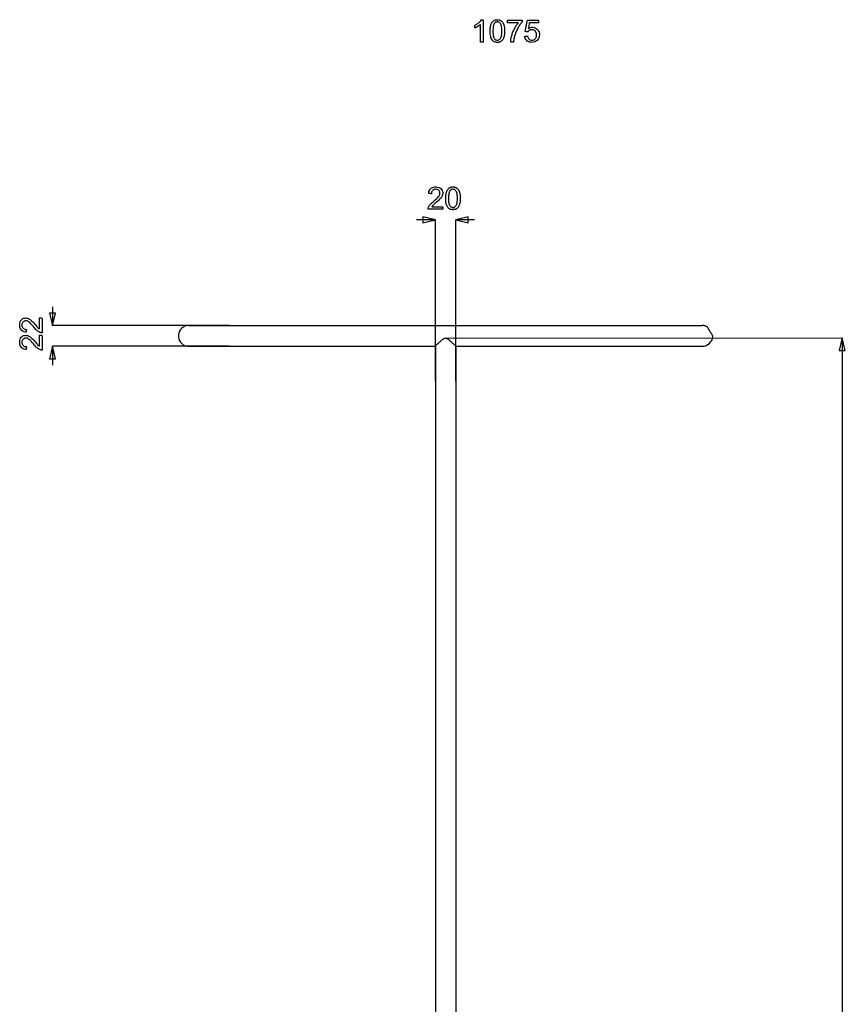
# Model space of a CAD drawing. Extents: x 776 to 5143, y -1722 to 3500.
# Tile 2 of 13: x 2371 to 3359, y -544 to 634. Entities that reach past the tile are written whole.
import ezdxf

# ---------------------------------------------------------------- set-up
doc = ezdxf.new("R2010")
doc.units = 0
doc.layers.get('0').update_dxf_attribs({"linetype": 'CONTINUOUS'})

msp = doc.modelspace()

# ---------------------------------------------------------------- linework, layer by layer
for p, q in [((2915.5, 627.1), (2915.8, 627.3)), ((2915.5, 626.9), (2915.5, 627.1)), ((2915.5, 626.4), (2915.5, 626.9)), ((2915.5, 625.9), (2915.5, 626.4)), ((2915.5, 625.3), (2915.5, 625.9)), ((2915.5, 624.7), (2915.5, 625.3)), ((2915.5, 624.3), (2915.5, 624.7)), ((2915.5, 624), (2915.5, 624.3)), ((2915.8, 627.3), (2916.5, 627.6)), ((2916.5, 624.4), (2916.1, 624.2)), ((2916.5, 627.6), (2917.1, 628)), ((2916.9, 624.6), (2916.5, 624.4)), ((2917.3, 624.8), (2916.9, 624.6)), ((2917.1, 628), (2917.7, 628.3)), ((2917.8, 625), (2917.3, 624.8)), ((2917.7, 628.3), (2918.3, 628.7)), ((2918.2, 625.2), (2917.8, 625)), ((2918.7, 625.5), (2918.2, 625.2)), ((2918.3, 628.7), (2918.9, 629.1)), ((2919.1, 625.8), (2918.7, 625.5)), ((2918.9, 629.1), (2919.5, 629.5)), ((2919.6, 626.1), (2919.1, 625.8)), ((2919.5, 629.5), (2920, 630)), ((2920, 626.3), (2919.6, 626.1)), ((2920, 630), (2920.5, 630.4)), ((2920.4, 626.6), (2920, 626.3)), ((2920.8, 626.9), (2920.4, 626.6)), ((2920.5, 630.4), (2921, 630.9)), ((2921.2, 627.2), (2920.8, 626.9)), ((2921, 630.9), (2921.4, 631.3)), ((2921.5, 627.4), (2921.2, 627.2)), ((2921.4, 631.3), (2921.8, 631.8)), ((2921.8, 627.7), (2921.5, 627.4)), ((2921.8, 631.8), (2922.2, 632.2)), ((2922.1, 627.9), (2921.8, 627.7)), ((2922.1, 626.7), (2922.1, 627.9)), ((2922.1, 624.1), (2922.1, 626.7)), ((2922.2, 632.2), (2922.5, 632.6)), ((2922.5, 632.6), (2922.8, 633.1)), ((2922.8, 633.1), (2923.1, 633.5)), ((2923.1, 633.5), (2923.2, 633.8)), ((2923.2, 633.8), (2923.4, 633.8)), ((2923.4, 633.8), (2923.6, 633.8)), ((2923.6, 633.8), (2924, 633.8)), ((2924, 633.8), (2924.4, 633.8)), ((2924.4, 633.8), (2924.7, 633.8)), ((2924.7, 633.8), (2925.1, 633.8)), ((2925.1, 633.8), (2925.3, 633.8)), ((2925.3, 633.8), (2925.3, 633.8)), ((2925.3, 633.8), (2925.3, 632.5)), ((2925.3, 632.5), (2925.3, 629.3)), ((2925.3, 629.3), (2925.3, 625.1)), ((2925.3, 625.1), (2925.3, 620.2)), ((2933.9, 623.5), (2934, 624.5)), ((2934, 624.5), (2934.1, 625.4)), ((2934.1, 625.4), (2934.3, 626.2)), ((2934.3, 626.2), (2934.5, 627)), ((2934.5, 627), (2934.7, 627.8)), ((2934.7, 627.8), (2934.9, 628.5)), ((2934.9, 628.5), (2935.2, 629.1)), ((2935.2, 629.1), (2935.5, 629.7)), ((2935.5, 629.7), (2935.9, 630.3)), ((2935.9, 630.3), (2936.2, 630.9)), ((2936.2, 630.9), (2936.6, 631.3)), ((2936.6, 631.3), (2937, 631.8)), ((2937, 631.8), (2937.5, 632.2)), ((2937.3, 624.5), (2937.2, 623.2)), ((2937.5, 625.7), (2937.3, 624.5)), ((2937.5, 632.2), (2938, 632.6)), ((2937.7, 626.7), (2937.5, 625.7)), ((2938, 627.7), (2937.7, 626.7)), ((2938, 632.6), (2938.5, 632.9)), ((2938.3, 628.5), (2938, 627.7)), ((2938.7, 629.2), (2938.3, 628.5)), ((2938.5, 632.9), (2939, 633.2)), ((2939.1, 629.6), (2938.7, 629.2)), ((2939, 633.2), (2939.6, 633.4)), ((2939.4, 630), (2939.1, 629.6)), ((2939.8, 630.3), (2939.4, 630)), ((2939.6, 633.4), (2940.2, 633.6)), ((2940.3, 630.6), (2939.8, 630.3)), ((2940.2, 633.6), (2940.9, 633.7)), ((2940.7, 630.8), (2940.3, 630.6)), ((2941.2, 631), (2940.7, 630.8)), ((2940.9, 633.7), (2941.5, 633.8)), ((2941.7, 631.1), (2941.2, 631)), ((2941.5, 633.8), (2942.2, 633.8)), ((2942.2, 631.1), (2941.7, 631.1)), ((2942.2, 633.8), (2942.8, 633.8)), ((2942.8, 631.1), (2942.2, 631.1)), ((2942.8, 633.8), (2943.3, 633.8)), ((2943.3, 631), (2942.8, 631.1)), ((2943.3, 633.8), (2943.8, 633.7)), ((2943.8, 630.9), (2943.3, 631)), ((2943.8, 633.7), (2944.3, 633.7)), ((2944.3, 630.7), (2943.8, 630.9)), ((2944.3, 633.7), (2944.7, 633.5)), ((2944.8, 630.4), (2944.3, 630.7)), ((2944.7, 633.5), (2945.2, 633.4)), ((2945.2, 630.1), (2944.8, 630.4)), ((2945.2, 633.4), (2945.6, 633.2)), ((2945.7, 629.6), (2945.2, 630.1)), ((2945.6, 633.2), (2946, 633)), ((2946.1, 629.2), (2945.7, 629.6)), ((2946, 633), (2946.4, 632.8)), ((2946.4, 628.6), (2946.1, 629.2)), ((2946.4, 632.8), (2946.8, 632.6)), ((2946.7, 627.9), (2946.4, 628.6)), ((2947, 627.1), (2946.7, 627.9)), ((2946.8, 632.6), (2947.2, 632.3)), ((2947.3, 626.2), (2947, 627.1)), ((2947.2, 632.3), (2947.5, 632)), ((2947.4, 625.1), (2947.3, 626.2)), ((2947.6, 623.9), (2947.4, 625.1)), ((2947.5, 632), (2947.8, 631.7)), ((2947.8, 631.7), (2948.2, 631.4)), ((2948.2, 631.4), (2948.4, 631)), ((2948.4, 631), (2948.7, 630.7)), ((2948.7, 630.7), (2949, 630.2)), ((2949, 630.2), (2949.2, 629.8)), ((2949.2, 629.8), (2949.5, 629.4)), ((2949.5, 629.4), (2949.7, 628.9)), ((2949.7, 628.9), (2949.9, 628.4)), ((2949.9, 628.4), (2950.1, 627.9)), ((2950.1, 627.9), (2950.3, 627.4)), ((2950.3, 627.4), (2950.4, 626.8)), ((2950.4, 626.8), (2950.6, 626.2)), ((2950.6, 626.2), (2950.7, 625.6)), ((2950.7, 625.6), (2950.8, 624.9)), ((2950.8, 624.9), (2950.9, 624.2)), ((2954.6, 633.2), (2954.6, 633.4)), ((2954.6, 633.4), (2955.2, 633.4)), ((2954.6, 632.9), (2954.6, 633.2)), ((2954.6, 632.4), (2954.6, 632.9)), ((2954.6, 631.8), (2954.6, 632.4)), ((2954.6, 631.2), (2954.6, 631.8)), ((2954.6, 630.7), (2954.6, 631.2)), ((2954.6, 630.4), (2954.6, 630.7)), ((2954.6, 630.2), (2954.6, 630.4)), ((2955.2, 630.2), (2954.6, 630.2)), ((2955.2, 633.4), (2957.1, 633.4)), ((2956.6, 630.2), (2955.2, 630.2)), ((2958.7, 630.2), (2956.6, 630.2)), ((2957.1, 633.4), (2959.7, 633.4)), ((2961, 630.2), (2958.7, 630.2)), ((2959.7, 633.4), (2962.8, 633.4)), ((2963.4, 630.2), (2961, 630.2)), ((2962.8, 633.4), (2966, 633.4)), ((2963.1, 623.5), (2963.6, 624.5)), ((2965.5, 630.2), (2963.4, 630.2)), ((2963.6, 624.5), (2964.2, 625.4)), ((2964.2, 625.4), (2964.8, 626.3)), ((2964.8, 626.3), (2965.3, 627.2)), ((2965.3, 627.2), (2965.9, 628)), ((2967, 630.2), (2965.5, 630.2)), ((2965.9, 628), (2966.5, 628.8)), ((2966, 633.4), (2968.8, 633.4)), ((2966.5, 628.8), (2967.1, 629.6)), ((2967.7, 630.2), (2967, 630.2)), ((2967.1, 629.6), (2967.7, 630.2)), ((2967.7, 625.1), (2967.1, 624)), ((2968.3, 626.1), (2967.7, 625.1)), ((2968.9, 627.1), (2968.3, 626.1)), ((2968.8, 633.4), (2970.9, 633.4)), ((2969.5, 628), (2968.9, 627.1)), ((2970.2, 628.8), (2969.5, 628)), ((2970.8, 629.6), (2970.2, 628.8)), ((2971.4, 630.3), (2970.8, 629.6)), ((2970.9, 633.4), (2971.8, 633.4)), ((2971.9, 630.9), (2971.4, 630.3)), ((2971.8, 633.4), (2971.9, 633.3)), ((2971.9, 633.3), (2971.9, 633.1)), ((2971.9, 633.1), (2971.9, 632.7)), ((2971.9, 632.7), (2971.9, 632.2)), ((2971.9, 632.2), (2971.9, 631.8)), ((2971.9, 631.8), (2971.9, 631.3)), ((2971.9, 631.3), (2971.9, 631)), ((2971.9, 631), (2971.9, 630.9)), ((2976.4, 623.4), (2977.2, 627.8)), ((2977.2, 627.8), (2977.9, 631.7)), ((2977.9, 631.7), (2978.3, 633.4)), ((2978.3, 633.4), (2979.9, 633.4)), ((2979.7, 624.3), (2979.5, 623.1)), ((2980.1, 626.4), (2979.7, 624.3)), ((2979.9, 633.4), (2983.7, 633.4)), ((2980.6, 628.7), (2980.1, 626.4)), ((2980.9, 630.1), (2980.6, 628.7)), ((2981.4, 630.2), (2980.9, 630.1)), ((2984, 630.2), (2981.4, 630.2)), ((2981.4, 624.2), (2982.5, 624.5)), ((2982.5, 624.5), (2983.6, 624.7)), ((2983.6, 624.7), (2984.9, 624.7)), ((2983.7, 633.4), (2988, 633.4)), ((2987.5, 630.2), (2984, 630.2)), ((2984.9, 624.7), (2986.3, 624.6)), ((2986.3, 624.6), (2987.7, 624.2)), ((2990.4, 630.2), (2987.5, 630.2)), ((2988, 633.4), (2991, 633.4)), ((2991.5, 630.2), (2990.4, 630.2)), ((2991, 633.4), (2991.5, 633.3)), ((2991.5, 633.3), (2991.5, 632.6)), ((2991.5, 632.6), (2991.5, 631.6)), ((2991.5, 631.6), (2991.5, 630.7)), ((2991.5, 630.7), (2991.5, 630.2)), ((2915.7, 624.1), (2915.5, 624)), ((2916.1, 624.2), (2915.7, 624.1)), ((2922.1, 620.7), (2922.1, 624.1)), ((2922.1, 616.9), (2922.1, 620.7)), ((2922.1, 613.1), (2922.1, 616.9)), ((2922.1, 610), (2922.1, 613.1)), ((2925.3, 620.2), (2925.3, 615.4)), ((2925.3, 615.4), (2925.3, 611.2)), ((2933.7, 621.4), (2933.8, 622.5)), ((2933.7, 620.2), (2933.7, 621.4)), ((2933.8, 618.4), (2933.7, 620.2)), ((2933.8, 622.5), (2933.9, 623.5)), ((2933.9, 616.8), (2933.8, 618.4)), ((2934.1, 615.2), (2933.9, 616.8)), ((2934.4, 613.8), (2934.1, 615.2)), ((2934.7, 612.5), (2934.4, 613.8)), ((2935.2, 611.4), (2934.7, 612.5)), ((2937.2, 623.2), (2937.1, 621.8)), ((2937.1, 621.8), (2937.1, 620.2)), ((2937.1, 620.2), (2937.1, 618.7)), ((2937.1, 618.7), (2937.2, 617.3)), ((2937.2, 617.3), (2937.3, 616)), ((2937.3, 616), (2937.5, 614.8)), ((2937.5, 614.8), (2937.7, 613.8)), ((2937.7, 613.8), (2937.9, 612.9)), ((2937.9, 612.9), (2938.2, 612.2)), ((2946.4, 611.9), (2946.7, 612.6)), ((2946.7, 612.6), (2947, 613.4)), ((2947, 613.4), (2947.3, 614.3)), ((2947.3, 614.3), (2947.4, 615.4)), ((2947.4, 615.4), (2947.6, 616.6)), ((2947.7, 622.5), (2947.6, 623.9)), ((2947.6, 616.6), (2947.7, 618)), ((2947.7, 621), (2947.7, 622.5)), ((2947.7, 619.4), (2947.7, 621)), ((2947.7, 618), (2947.7, 619.4)), ((2950.3, 613.2), (2950, 612.4)), ((2950.5, 613.9), (2950.3, 613.2)), ((2950.7, 614.8), (2950.5, 613.9)), ((2950.8, 615.6), (2950.7, 614.8)), ((2950.9, 616.6), (2950.8, 615.6)), ((2950.9, 624.2), (2951, 623.4)), ((2951, 617.6), (2950.9, 616.6)), ((2951, 623.4), (2951, 622.6)), ((2951, 622.6), (2951.1, 621.7)), ((2951.1, 618.6), (2951, 617.6)), ((2951.1, 621.7), (2951.1, 620.8)), ((2951.1, 620.8), (2951.1, 619.8)), ((2951.1, 619.8), (2951.1, 618.6)), ((2958.9, 611.8), (2959.1, 612.9)), ((2959.1, 612.9), (2959.4, 613.9)), ((2959.4, 613.9), (2959.7, 615)), ((2959.7, 615), (2960, 616.1)), ((2960, 616.1), (2960.3, 617.2)), ((2960.3, 617.2), (2960.7, 618.2)), ((2960.7, 618.2), (2961.1, 619.3)), ((2961.1, 619.3), (2961.6, 620.4)), ((2961.6, 620.4), (2962, 621.4)), ((2962, 621.4), (2962.5, 622.4)), ((2962.6, 613.1), (2962.4, 612.3)), ((2962.5, 622.4), (2963.1, 623.5)), ((2962.8, 614), (2962.6, 613.1)), ((2963.1, 615), (2962.8, 614)), ((2963.5, 616.1), (2963.1, 615)), ((2963.9, 617.3), (2963.5, 616.1)), ((2964.3, 618.4), (2963.9, 617.3)), ((2964.8, 619.6), (2964.3, 618.4)), ((2965.3, 620.7), (2964.8, 619.6)), ((2965.9, 621.8), (2965.3, 620.7)), ((2966.4, 622.9), (2965.9, 621.8)), ((2967.1, 624), (2966.4, 622.9)), ((2975.1, 614.1), (2975.5, 614.1)), ((2975.3, 612.7), (2975.1, 614.1)), ((2975.8, 611.4), (2975.3, 612.7)), ((2975.5, 614.1), (2976.5, 614.2)), ((2975.8, 620.2), (2976.4, 623.4)), ((2975.8, 619.7), (2975.8, 620.2)), ((2976.4, 619.6), (2975.8, 619.7)), ((2977.4, 619.5), (2976.4, 619.6)), ((2976.5, 614.2), (2977.6, 614.3)), ((2978.3, 619.3), (2977.4, 619.5)), ((2977.6, 614.3), (2978.4, 614.4)), ((2978.8, 619.3), (2978.3, 619.3)), ((2978.4, 614.4), (2978.6, 613.9)), ((2978.6, 613.9), (2978.9, 612.9)), ((2979.1, 619.7), (2978.8, 619.3)), ((2978.9, 612.9), (2979.2, 612)), ((2979.5, 620.2), (2979.1, 619.7)), ((2979.5, 623.1), (2980.3, 623.6)), ((2979.9, 620.6), (2979.5, 620.2)), ((2980.4, 620.9), (2979.9, 620.6)), ((2980.3, 623.6), (2981.4, 624.2)), ((2981, 621.3), (2980.4, 620.9)), ((2981.5, 621.5), (2981, 621.3)), ((2982.2, 621.7), (2981.5, 621.5)), ((2982.8, 621.8), (2982.2, 621.7)), ((2983.5, 621.9), (2982.8, 621.8)), ((2984.5, 621.8), (2983.5, 621.9)), ((2985.5, 621.6), (2984.5, 621.8)), ((2986.4, 621.2), (2985.5, 621.6)), ((2987.2, 620.7), (2986.4, 621.2)), ((2987.9, 620.1), (2987.2, 620.7)), ((2987.7, 624.2), (2988.9, 623.5)), ((2988.5, 619.3), (2987.9, 620.1)), ((2988.2, 611.8), (2988.7, 612.7)), ((2988.9, 618.3), (2988.5, 619.3)), ((2988.7, 612.7), (2989.1, 613.8)), ((2988.9, 623.5), (2990.1, 622.6)), ((2989.2, 617.3), (2988.9, 618.3)), ((2989.1, 613.8), (2989.3, 614.9)), ((2989.3, 616.2), (2989.2, 617.3)), ((2989.3, 614.9), (2989.3, 616.2)), ((2990.1, 622.6), (2991.1, 621.5)), ((2991.1, 621.5), (2991.8, 620.3)), ((2992.3, 612.9), (2991.7, 611.5)), ((2991.8, 620.3), (2992.4, 618.9)), ((2992.6, 614.3), (2992.3, 612.9)), ((2992.4, 618.9), (2992.7, 617.4)), ((2992.8, 615.8), (2992.6, 614.3)), ((2992.7, 617.4), (2992.8, 615.8)), ((2922.1, 607.8), (2922.1, 610)), ((2922.1, 607.1), (2922.1, 607.8)), ((2922.2, 607.1), (2922.1, 607.1)), ((2922.6, 607.1), (2922.2, 607.1)), ((2923.2, 607.1), (2922.6, 607.1)), ((2923.7, 607.1), (2923.2, 607.1)), ((2924.3, 607.1), (2923.7, 607.1)), ((2924.8, 607.1), (2924.3, 607.1)), ((2925.2, 607.1), (2924.8, 607.1)), ((2925.3, 607.1), (2925.2, 607.1)), ((2925.3, 611.2), (2925.3, 608.2)), ((2925.3, 608.2), (2925.3, 607.1)), ((2935.7, 610.4), (2935.2, 611.4)), ((2936.3, 609.5), (2935.7, 610.4)), ((2936.9, 608.8), (2936.3, 609.5)), ((2937.5, 608.3), (2936.9, 608.8)), ((2938.2, 607.8), (2937.5, 608.3)), ((2938.2, 612.2), (2938.6, 611.6)), ((2938.9, 607.4), (2938.2, 607.8)), ((2938.6, 611.6), (2939, 611.1)), ((2939.6, 607.1), (2938.9, 607.4)), ((2939, 611.1), (2939.4, 610.6)), ((2939.4, 610.6), (2939.8, 610.2)), ((2940.5, 606.8), (2939.6, 607.1)), ((2939.8, 610.2), (2940.2, 609.9)), ((2940.2, 609.9), (2940.7, 609.7)), ((2941.3, 606.7), (2940.5, 606.8)), ((2940.7, 609.7), (2941.2, 609.5)), ((2941.2, 609.5), (2941.7, 609.4)), ((2942.2, 606.6), (2941.3, 606.7)), ((2941.7, 609.4), (2942.3, 609.3)), ((2943, 606.7), (2942.2, 606.6)), ((2942.3, 609.3), (2942.8, 609.4)), ((2942.8, 609.4), (2943.3, 609.4)), ((2943.7, 606.7), (2943, 606.7)), ((2943.3, 609.4), (2943.8, 609.6)), ((2944.3, 606.8), (2943.7, 606.7)), ((2943.8, 609.6), (2944.3, 609.8)), ((2944.3, 609.8), (2944.8, 610.1)), ((2945, 607), (2944.3, 606.8)), ((2944.8, 610.1), (2945.2, 610.4)), ((2945.5, 607.2), (2945, 607)), ((2945.2, 610.4), (2945.7, 610.8)), ((2946.1, 607.5), (2945.5, 607.2)), ((2945.7, 610.8), (2946.1, 611.3)), ((2946.1, 611.3), (2946.4, 611.9)), ((2946.6, 607.8), (2946.1, 607.5)), ((2947.1, 608.1), (2946.6, 607.8)), ((2947.6, 608.5), (2947.1, 608.1)), ((2948, 609), (2947.6, 608.5)), ((2948.4, 609.4), (2948, 609)), ((2948.8, 610), (2948.4, 609.4)), ((2949.2, 610.5), (2948.8, 610)), ((2949.5, 611.1), (2949.2, 610.5)), ((2949.8, 611.7), (2949.5, 611.1)), ((2950, 612.4), (2949.8, 611.7)), ((2958.4, 608.2), (2958.5, 609)), ((2958.4, 607.4), (2958.4, 608.2)), ((2958.4, 607.1), (2958.4, 607.4)), ((2958.7, 607.1), (2958.4, 607.1)), ((2958.5, 609), (2958.6, 609.9)), ((2958.6, 609.9), (2958.7, 610.9)), ((2958.7, 610.9), (2958.9, 611.8)), ((2959.2, 607.1), (2958.7, 607.1)), ((2959.8, 607.1), (2959.2, 607.1)), ((2960.4, 607.1), (2959.8, 607.1)), ((2961, 607.1), (2960.4, 607.1)), ((2961.4, 607.1), (2961, 607.1)), ((2961.7, 607.1), (2961.4, 607.1)), ((2961.8, 607.6), (2961.7, 607.1)), ((2962, 609.5), (2961.8, 608.6)), ((2961.8, 608.6), (2961.8, 607.6)), ((2962.1, 610.5), (2962, 609.5)), ((2962.2, 611.4), (2962.1, 610.5)), ((2962.4, 612.3), (2962.2, 611.4)), ((2976.4, 610.2), (2975.8, 611.4)), ((2977.2, 609.2), (2976.4, 610.2)), ((2978.2, 608.3), (2977.2, 609.2)), ((2979.3, 607.6), (2978.2, 608.3)), ((2979.2, 612), (2979.7, 611.3)), ((2980.6, 607.1), (2979.3, 607.6)), ((2979.7, 611.3), (2980.3, 610.6)), ((2980.3, 610.6), (2980.9, 610.1)), ((2982, 606.8), (2980.6, 607.1)), ((2980.9, 610.1), (2981.6, 609.8)), ((2981.6, 609.8), (2982.3, 609.5)), ((2983.5, 606.6), (2982, 606.8)), ((2982.3, 609.5), (2983.1, 609.4)), ((2983.1, 609.4), (2984, 609.3)), ((2985.4, 606.8), (2983.5, 606.6)), ((2984, 609.3), (2985, 609.5)), ((2985, 609.5), (2985.9, 609.8)), ((2987.1, 607.2), (2985.4, 606.8)), ((2985.9, 609.8), (2986.8, 610.3)), ((2986.8, 610.3), (2987.5, 611)), ((2988.6, 608), (2987.1, 607.2)), ((2987.5, 611), (2988.2, 611.8)), ((2989.9, 609), (2988.6, 608)), ((2991, 610.3), (2989.9, 609)), ((2991.7, 611.5), (2991, 610.3)), ((2860.2, 426.7), (2860.5, 428.2)), ((2860.2, 426), (2860.2, 426.7)), ((2861, 425.9), (2860.2, 426)), ((2860.5, 428.2), (2861, 429.6)), ((2861, 429.6), (2861.7, 430.7)), ((2862.1, 425.8), (2861, 425.9)), ((2861.7, 430.7), (2862.6, 431.7)), ((2863, 425.7), (2862.1, 425.8)), ((2862.6, 431.7), (2863.7, 432.5)), ((2863.4, 425.7), (2863, 425.7)), ((2863.5, 426.7), (2863.4, 425.7)), ((2863.7, 427.7), (2863.5, 426.7)), ((2863.7, 432.5), (2864.9, 433.1)), ((2864.1, 428.5), (2863.7, 427.7)), ((2864.6, 429.2), (2864.1, 428.5)), ((2865.2, 429.9), (2864.6, 429.2)), ((2864.9, 433.1), (2866.2, 433.5)), ((2865.9, 430.4), (2865.2, 429.9)), ((2866.7, 430.7), (2865.9, 430.4)), ((2866.2, 433.5), (2867.7, 433.7)), ((2867.6, 430.9), (2866.7, 430.7)), ((2868.6, 431), (2867.6, 430.9)), ((2867.7, 433.7), (2869.3, 433.7)), ((2869.5, 431), (2868.6, 431)), ((2869.3, 433.7), (2870.9, 433.5)), ((2870.4, 430.8), (2869.5, 431)), ((2871.2, 430.5), (2870.4, 430.8)), ((2870.9, 433.5), (2872.3, 433.1)), ((2871.9, 430), (2871.2, 430.5)), ((2872.5, 429.5), (2871.9, 430)), ((2872.3, 433.1), (2873.5, 432.6)), ((2873, 428.8), (2872.5, 429.5)), ((2873.4, 428.1), (2873, 428.8)), ((2873.1, 424), (2873.4, 424.9)), ((2873.6, 427.4), (2873.4, 428.1)), ((2873.4, 424.9), (2873.6, 425.7)), ((2873.5, 432.6), (2874.6, 431.8)), ((2873.7, 426.6), (2873.6, 427.4)), ((2873.6, 425.7), (2873.7, 426.6)), ((2874.6, 431.8), (2875.5, 430.8)), ((2875.5, 430.8), (2876.2, 429.7)), ((2876.2, 429.7), (2876.7, 428.6)), ((2876.7, 424), (2876.5, 423.4)), ((2876.7, 428.6), (2877, 427.3)), ((2876.9, 424.7), (2876.7, 424)), ((2877, 425.4), (2876.9, 424.7)), ((2877, 427.3), (2877, 426.1)), ((2877, 426.1), (2877, 425.4)), ((2880.7, 423.4), (2880.8, 424.3)), ((2880.8, 424.3), (2881, 425.2)), ((2881, 425.2), (2881.1, 426.1)), ((2881.1, 426.1), (2881.3, 426.9)), ((2881.3, 426.9), (2881.5, 427.7)), ((2881.5, 427.7), (2881.8, 428.3)), ((2881.8, 428.3), (2882.1, 429)), ((2882.1, 429), (2882.4, 429.6)), ((2882.4, 429.6), (2882.7, 430.2)), ((2882.7, 430.2), (2883.1, 430.7)), ((2883.1, 430.7), (2883.5, 431.2)), ((2883.5, 431.2), (2883.9, 431.7)), ((2883.9, 431.7), (2884.4, 432.1)), ((2884.2, 424.4), (2884, 423.1)), ((2884.3, 425.6), (2884.2, 424.4)), ((2884.6, 426.6), (2884.3, 425.6)), ((2884.4, 432.1), (2884.8, 432.5)), ((2884.9, 427.5), (2884.6, 426.6)), ((2884.8, 432.5), (2885.4, 432.8)), ((2885.2, 428.4), (2884.9, 427.5)), ((2885.6, 429), (2885.2, 428.4)), ((2885.4, 432.8), (2885.9, 433.1)), ((2885.9, 429.5), (2885.6, 429)), ((2885.9, 433.1), (2886.5, 433.3)), ((2886.3, 429.9), (2885.9, 429.5)), ((2886.7, 430.2), (2886.3, 429.9)), ((2886.5, 433.3), (2887.1, 433.5)), ((2887.1, 430.5), (2886.7, 430.2)), ((2887.1, 433.5), (2887.7, 433.6)), ((2887.6, 430.7), (2887.1, 430.5)), ((2888, 430.9), (2887.6, 430.7)), ((2887.7, 433.6), (2888.4, 433.7)), ((2888.6, 431), (2888, 430.9)), ((2888.4, 433.7), (2889.1, 433.7)), ((2889.1, 431), (2888.6, 431)), ((2889.1, 433.7), (2889.7, 433.7)), ((2889.6, 431), (2889.1, 431)), ((2890.2, 430.9), (2889.6, 431)), ((2889.7, 433.7), (2890.2, 433.7)), ((2890.2, 433.7), (2890.7, 433.6)), ((2890.7, 430.8), (2890.2, 430.9)), ((2890.7, 433.6), (2891.1, 433.5)), ((2891.2, 430.6), (2890.7, 430.8)), ((2891.1, 433.5), (2891.6, 433.4)), ((2891.6, 430.3), (2891.2, 430.6)), ((2891.6, 433.4), (2892, 433.3)), ((2892.1, 429.9), (2891.6, 430.3)), ((2892, 433.3), (2892.5, 433.1)), ((2892.5, 429.5), (2892.1, 429.9)), ((2892.5, 433.1), (2892.9, 432.9)), ((2892.9, 429), (2892.5, 429.5)), ((2892.9, 432.9), (2893.3, 432.7)), ((2893.3, 428.5), (2892.9, 429)), ((2893.3, 432.7), (2893.7, 432.5)), ((2893.6, 427.8), (2893.3, 428.5)), ((2893.9, 427), (2893.6, 427.8)), ((2893.7, 432.5), (2894, 432.2)), ((2894.1, 426), (2893.9, 427)), ((2894, 432.2), (2894.4, 431.9)), ((2894.3, 425), (2894.1, 426)), ((2894.4, 423.7), (2894.3, 425)), ((2894.4, 431.9), (2894.7, 431.6)), ((2894.7, 431.6), (2895, 431.3)), ((2895, 431.3), (2895.3, 430.9)), ((2895.3, 430.9), (2895.6, 430.5)), ((2895.6, 430.5), (2895.8, 430.1)), ((2895.8, 430.1), (2896.1, 429.7)), ((2896.1, 429.7), (2896.3, 429.3)), ((2896.3, 429.3), (2896.5, 428.8)), ((2896.5, 428.8), (2896.7, 428.3)), ((2896.7, 428.3), (2896.9, 427.8)), ((2896.9, 427.8), (2897.1, 427.2)), ((2897.1, 427.2), (2897.3, 426.7)), ((2897.3, 426.7), (2897.4, 426.1)), ((2897.4, 426.1), (2897.5, 425.5)), ((2897.5, 425.5), (2897.7, 424.8)), ((2897.7, 424.8), (2897.8, 424.1)), ((2897.8, 424.1), (2897.8, 423.3)), ((2861.3, 411.9), (2861.9, 412.6)), ((2861.9, 412.6), (2862.6, 413.4)), ((2862.6, 413.4), (2863.4, 414.3)), ((2863.4, 414.3), (2864.3, 415.2)), ((2864.3, 415.2), (2865.4, 416.1)), ((2865.4, 416.1), (2866.8, 417.2)), ((2865.8, 412.3), (2865.4, 411.9)), ((2866.5, 412.9), (2865.8, 412.3)), ((2867.3, 413.7), (2866.5, 412.9)), ((2866.8, 417.2), (2868.5, 418.7)), ((2868.4, 414.6), (2867.3, 413.7)), ((2869.7, 415.7), (2868.4, 414.6)), ((2868.5, 418.7), (2869.9, 420)), ((2871.1, 416.9), (2869.7, 415.7)), ((2869.9, 420), (2871.1, 421.2)), ((2871.1, 421.2), (2872, 422.2)), ((2872.3, 418), (2871.1, 416.9)), ((2872, 422.2), (2872.6, 423.1)), ((2873.3, 419), (2872.3, 418)), ((2872.6, 423.1), (2873.1, 424)), ((2874.1, 419.8), (2873.3, 419)), ((2874.7, 420.5), (2874.1, 419.8)), ((2875.3, 421.3), (2874.7, 420.5)), ((2875.8, 422), (2875.3, 421.3)), ((2876.2, 422.7), (2875.8, 422)), ((2876.5, 423.4), (2876.2, 422.7)), ((2880.6, 422.3), (2880.7, 423.4)), ((2880.6, 421.2), (2880.6, 422.3)), ((2880.6, 420.1), (2880.6, 421.2)), ((2880.6, 418.3), (2880.6, 420.1)), ((2880.7, 416.7), (2880.6, 418.3)), ((2880.9, 415.1), (2880.7, 416.7)), ((2881.2, 413.7), (2880.9, 415.1)), ((2881.6, 412.4), (2881.2, 413.7)), ((2882, 411.3), (2881.6, 412.4)), ((2884, 421.7), (2883.9, 420.1)), ((2883.9, 420.1), (2884, 418.6)), ((2884, 423.1), (2884, 421.7)), ((2884, 418.6), (2884, 417.1)), ((2884, 417.1), (2884.1, 415.9)), ((2884.1, 415.9), (2884.3, 414.7)), ((2884.3, 414.7), (2884.5, 413.7)), ((2884.5, 413.7), (2884.8, 412.8)), ((2884.8, 412.8), (2885.1, 412.1)), ((2893.3, 411.8), (2893.6, 412.4)), ((2893.6, 412.4), (2893.9, 413.3)), ((2893.9, 413.3), (2894.1, 414.2)), ((2894.1, 414.2), (2894.3, 415.3)), ((2894.3, 415.3), (2894.4, 416.5)), ((2894.5, 422.4), (2894.4, 423.7)), ((2894.4, 416.5), (2894.5, 417.8)), ((2894.6, 420.9), (2894.5, 422.4)), ((2894.5, 417.8), (2894.6, 419.3)), ((2894.6, 419.3), (2894.6, 420.9)), ((2896.9, 412.3), (2896.6, 411.6)), ((2897.1, 413), (2896.9, 412.3)), ((2897.3, 413.8), (2897.1, 413)), ((2897.5, 414.6), (2897.3, 413.8)), ((2897.7, 415.5), (2897.5, 414.6)), ((2897.8, 416.5), (2897.7, 415.5)), ((2897.8, 423.3), (2897.9, 422.5)), ((2897.9, 417.5), (2897.8, 416.5)), ((2897.9, 422.5), (2897.9, 421.6)), ((2897.9, 421.6), (2897.9, 420.7)), ((2897.9, 420.7), (2897.9, 419.6)), ((2897.9, 419.6), (2897.9, 418.5)), ((2897.9, 418.5), (2897.9, 417.5)), ((2859.5, 408), (2859.6, 408.4)), ((2859.5, 407.4), (2859.5, 408)), ((2859.5, 407), (2859.5, 407.4)), ((2862, 407), (2859.5, 407)), ((2859.6, 408.4), (2859.7, 408.9)), ((2859.7, 408.9), (2860, 409.5)), ((2860, 409.5), (2860.3, 410.3)), ((2860.3, 410.3), (2860.8, 411.1)), ((2860.8, 411.1), (2861.3, 411.9)), ((2867.2, 407), (2862, 407)), ((2864.4, 410.7), (2864.1, 410.3)), ((2864.1, 410.3), (2864.5, 410.1)), ((2864.7, 411.1), (2864.4, 410.7)), ((2864.5, 410.1), (2867.5, 410.1)), ((2865, 411.5), (2864.7, 411.1)), ((2865.4, 411.9), (2865, 411.5)), ((2872.8, 407), (2867.2, 407)), ((2867.5, 410.1), (2871.7, 410.1)), ((2871.7, 410.1), (2875.5, 410.1)), ((2876.6, 407), (2872.8, 407)), ((2875.5, 410.1), (2877.1, 410.1)), ((2877.1, 407.1), (2876.6, 407)), ((2877.1, 410.1), (2877.1, 409.7)), ((2877.1, 409.7), (2877.1, 408.8)), ((2877.1, 408.8), (2877.1, 407.8)), ((2877.1, 407.8), (2877.1, 407.1)), ((2882.6, 410.3), (2882, 411.3)), ((2883.2, 409.4), (2882.6, 410.3)), ((2883.7, 408.7), (2883.2, 409.4)), ((2884.3, 408.1), (2883.7, 408.7)), ((2885, 407.7), (2884.3, 408.1)), ((2885.7, 407.3), (2885, 407.7)), ((2885.1, 412.1), (2885.4, 411.5)), ((2885.4, 411.5), (2885.8, 410.9)), ((2886.5, 406.9), (2885.7, 407.3)), ((2885.8, 410.9), (2886.2, 410.5)), ((2886.2, 410.5), (2886.7, 410.1)), ((2887.3, 406.7), (2886.5, 406.9)), ((2886.7, 410.1), (2887.1, 409.8)), ((2887.1, 409.8), (2887.6, 409.6)), ((2888.2, 406.6), (2887.3, 406.7)), ((2887.6, 409.6), (2888.1, 409.4)), ((2888.1, 409.4), (2888.6, 409.3)), ((2889.1, 406.5), (2888.2, 406.6)), ((2888.6, 409.3), (2889.1, 409.2)), ((2889.1, 409.2), (2889.7, 409.2)), ((2889.9, 406.5), (2889.1, 406.5)), ((2889.7, 409.2), (2890.2, 409.3)), ((2890.5, 406.6), (2889.9, 406.5)), ((2890.2, 409.3), (2890.7, 409.5)), ((2891.2, 406.7), (2890.5, 406.6)), ((2890.7, 409.5), (2891.2, 409.7)), ((2891.2, 409.7), (2891.7, 410)), ((2891.8, 406.9), (2891.2, 406.7)), ((2891.7, 410), (2892.1, 410.3)), ((2892.4, 407.1), (2891.8, 406.9)), ((2892.1, 410.3), (2892.5, 410.7)), ((2893, 407.3), (2892.4, 407.1)), ((2892.5, 410.7), (2892.9, 411.2)), ((2892.9, 411.2), (2893.3, 411.8)), ((2893.5, 407.6), (2893, 407.3)), ((2894, 408), (2893.5, 407.6)), ((2894.5, 408.4), (2894, 408)), ((2894.9, 408.8), (2894.5, 408.4)), ((2895.3, 409.3), (2894.9, 408.8)), ((2895.7, 409.8), (2895.3, 409.3)), ((2896, 410.4), (2895.7, 409.8)), ((2896.3, 411), (2896, 410.4)), ((2896.6, 411.6), (2896.3, 411)), ((2868.2, 394.4), (2845.8, 394.4)), ((2868.2, 394.4), (2853.3, 398.1)), ((2853.3, 398.1), (2853.3, 390.7)), ((2853.3, 390.7), (2868.2, 394.4)), ((2868.2, 201.4), (2868.2, 394.4)), ((2907.5, 398.1), (2892.6, 394.4)), ((2892.6, 201.4), (2892.6, 394.4)), ((2915, 394.4), (2892.6, 394.4)), ((2892.6, 394.4), (2907.5, 390.7)), ((2907.5, 390.7), (2907.5, 398.1)), ((2413.9, 282.9), (2406.5, 282.9)), ((2406.5, 282.9), (2410.2, 268)), ((2410.2, 290.4), (2410.2, 268)), ((2410.2, 268), (2413.9, 282.9)), ((2371.1, 270.8), (2371.4, 272.2)), ((2371.4, 272.2), (2372, 273.5)), ((2372, 273.5), (2372.8, 274.5)), ((2372.8, 274.5), (2373.8, 275.5)), ((2373.8, 275.5), (2374.8, 276.2)), ((2374.1, 271.1), (2373.8, 270.3)), ((2374.6, 271.8), (2374.1, 271.1)), ((2375.1, 272.4), (2374.6, 271.8)), ((2374.8, 276.2), (2376, 276.6)), ((2375.8, 272.9), (2375.1, 272.4)), ((2376.5, 273.3), (2375.8, 272.9)), ((2376, 276.6), (2377.3, 276.9)), ((2377.2, 273.5), (2376.5, 273.3)), ((2378, 273.6), (2377.2, 273.5)), ((2377.3, 276.9), (2378.4, 277)), ((2378.9, 273.5), (2378, 273.6)), ((2378.4, 277), (2379.1, 276.9)), ((2379.7, 273.4), (2378.9, 273.5)), ((2379.1, 276.9), (2379.8, 276.8)), ((2380.6, 273), (2379.7, 273.4)), ((2379.8, 276.8), (2380.5, 276.6)), ((2380.5, 276.6), (2381.2, 276.4)), ((2381.5, 272.5), (2380.6, 273)), ((2381.2, 276.4), (2381.9, 276.1)), ((2382.4, 271.9), (2381.5, 272.5)), ((2381.9, 276.1), (2382.6, 275.7)), ((2383.4, 271), (2382.4, 271.9)), ((2382.6, 275.7), (2383.3, 275.2)), ((2383.3, 275.2), (2384, 274.6)), ((2384.6, 269.8), (2383.4, 271)), ((2384, 274.6), (2384.8, 274)), ((2384.8, 274), (2385.6, 273.2)), ((2385.6, 273.2), (2386.6, 272.2)), ((2386.6, 272.2), (2387.7, 271)), ((2387.7, 271), (2388.9, 269.6)), ((2394.5, 277), (2394.8, 277)), ((2394.5, 275.4), (2394.5, 277)), ((2394.5, 271.6), (2394.5, 275.4)), ((2394.5, 267.4), (2394.5, 271.6)), ((2394.8, 277), (2395.7, 277)), ((2395.7, 277), (2396.8, 277)), ((2396.8, 277), (2397.5, 277)), ((2397.5, 277), (2397.6, 276.5)), ((2397.6, 276.5), (2397.6, 272.7)), ((2397.6, 272.7), (2397.6, 267.1)), ((2370.9, 269.3), (2371.1, 270.8)), ((2370.9, 267.6), (2370.9, 269.3)), ((2371.1, 266.1), (2370.9, 267.6)), ((2371.5, 264.8), (2371.1, 266.1)), ((2372.1, 263.6), (2371.5, 264.8)), ((2372.9, 262.5), (2372.1, 263.6)), ((2373.9, 261.6), (2372.9, 262.5)), ((2373.8, 270.3), (2373.6, 269.4)), ((2373.6, 269.4), (2373.6, 268.5)), ((2373.6, 268.5), (2373.6, 267.5)), ((2373.6, 267.5), (2373.9, 266.6)), ((2373.9, 266.6), (2374.2, 265.8)), ((2375, 260.9), (2373.9, 261.6)), ((2374.2, 265.8), (2374.7, 265.1)), ((2374.7, 265.1), (2375.3, 264.5)), ((2376.3, 260.4), (2375, 260.9)), ((2375.3, 264.5), (2376.1, 264)), ((2376.1, 264), (2376.9, 263.7)), ((2377.8, 260.1), (2376.3, 260.4)), ((2376.9, 263.7), (2377.9, 263.4)), ((2378.6, 260.1), (2377.8, 260.1)), ((2377.9, 263.4), (2378.9, 263.4)), ((2378.7, 260.9), (2378.6, 260.1)), ((2378.8, 262), (2378.7, 260.9)), ((2378.9, 263), (2378.8, 262)), ((2378.9, 263.4), (2378.9, 263)), ((2385.9, 268.4), (2384.6, 269.8)), ((2387.3, 266.7), (2385.9, 268.4)), ((2388.5, 265.3), (2387.3, 266.7)), ((2389.4, 264.3), (2388.5, 265.3)), ((2388.9, 269.6), (2390, 268.3)), ((2390.3, 263.3), (2389.4, 264.3)), ((2390, 268.3), (2390.9, 267.2)), ((2391.1, 262.5), (2390.3, 263.3)), ((2390.9, 267.2), (2391.7, 266.4)), ((2391.9, 261.8), (2391.1, 262.5)), ((2391.7, 266.4), (2392.3, 265.7)), ((2392.7, 261.2), (2391.9, 261.8)), ((2392.3, 265.7), (2392.7, 265.3)), ((2392.7, 265.3), (2393.1, 264.9)), ((2393.5, 260.7), (2392.7, 261.2)), ((2393.1, 264.9), (2393.5, 264.6)), ((2393.5, 264.6), (2393.9, 264.3)), ((2394.3, 260.2), (2393.5, 260.7)), ((2393.9, 264.3), (2394.3, 264)), ((2394.3, 264), (2394.5, 264.4)), ((2395, 259.9), (2394.3, 260.2)), ((2394.5, 264.4), (2394.5, 267.4)), ((2395.6, 259.7), (2395, 259.9)), ((2396.1, 259.5), (2395.6, 259.7)), ((2396.6, 259.4), (2396.1, 259.5)), ((2397.1, 259.4), (2396.6, 259.4)), ((2397.6, 259.4), (2397.1, 259.4)), ((2397.6, 267.1), (2397.6, 261.9)), ((2397.6, 261.9), (2397.6, 259.4)), ((2622.1, 268), (2410.2, 268)), ((2562.1, 261.2), (2561.2, 259)), ((2563.3, 263.1), (2562.1, 261.2)), ((2564.8, 264.7), (2563.3, 263.1)), ((2566.6, 266.1), (2564.8, 264.7)), ((2568.6, 267.1), (2566.6, 266.1)), ((2570.8, 267.8), (2568.6, 267.1)), ((2573.2, 268), (2570.8, 267.8)), ((2573.2, 268), (2572.4, 268)), ((2573.2, 268), (2574.7, 268)), ((2574.7, 268), (2575.8, 268)), ((2575.8, 268), (2576.8, 268)), ((2576.8, 268), (2577.6, 268)), ((2577.6, 268), (2579.1, 268)), ((2579.1, 268), (2580.7, 268)), ((2580.7, 268), (2582.4, 268)), ((2582.4, 268), (2584.1, 268)), ((2584.1, 268), (2585.8, 268)), ((2585.8, 268), (2587.5, 268)), ((2587.5, 268), (2589.2, 268)), ((2589.2, 268), (2590.8, 268)), ((2590.8, 268), (2596.2, 268)), ((2596.2, 268), (2603.3, 268)), ((2603.3, 268), (2610.5, 268)), ((2610.5, 268), (2617.7, 268)), ((2617.7, 268), (2624.9, 268)), ((2624.9, 268), (2632, 268)), ((2632, 268), (2639.2, 268)), ((2639.2, 268), (2646.4, 268)), ((2646.4, 268), (2654.7, 268)), ((2654.7, 268), (2664.1, 268)), ((2664.1, 268), (2673.5, 268)), ((2673.5, 268), (2682.9, 268)), ((2682.9, 268), (2692.3, 268)), ((2692.3, 268), (2701.7, 268)), ((2701.7, 268), (2711.1, 268)), ((2711.1, 268), (2720.5, 268)), ((2720.5, 268), (2733, 268)), ((2733, 268), (2751.8, 268)), ((2751.8, 268), (2770.7, 268)), ((2770.7, 268), (2789.5, 268)), ((2789.5, 268), (2808.3, 268)), ((2808.3, 268), (2827.1, 268)), ((2827.1, 268), (2845.9, 268)), ((2845.9, 268), (2864.7, 268)), ((2864.7, 268), (2886.6, 268)), ((2886.6, 268), (2924.3, 268)), ((2924.3, 268), (2961.9, 268)), ((2961.9, 268), (2999.5, 268)), ((2999.5, 268), (3037.1, 268)), ((3037.1, 268), (3074.7, 268)), ((3074.7, 268), (3112.4, 268)), ((3112.4, 268), (3150, 268)), ((3150, 268), (3187.6, 268)), ((3188.2, 268), (3187.6, 268)), ((3188.8, 267.9), (3188.2, 268)), ((3189.4, 267.9), (3188.8, 267.9)), ((3189.9, 267.8), (3189.4, 267.9)), ((3190.5, 267.6), (3189.9, 267.8)), ((3191.1, 267.5), (3190.5, 267.6)), ((3191.6, 267.3), (3191.1, 267.5)), ((3192.2, 267.1), (3191.6, 267.3)), ((3192.8, 266.8), (3192.2, 267.1)), ((3193.3, 266.5), (3192.8, 266.8)), ((3193.7, 266.1), (3193.3, 266.5)), ((3194.1, 265.7), (3193.7, 266.1)), ((3194.4, 265.2), (3194.1, 265.7)), ((3194.7, 264.8), (3194.4, 265.2)), ((3194.9, 264.3), (3194.7, 264.8)), ((3195.2, 263.8), (3194.9, 264.3)), ((3195.5, 263.2), (3195.2, 263.8)), ((3195.8, 262.7), (3195.5, 263.2)), ((3196.1, 262.2), (3195.8, 262.7)), ((3196.4, 261.7), (3196.1, 262.2)), ((3196.7, 261.2), (3196.4, 261.7)), ((3197, 260.7), (3196.7, 261.2)), ((3197.3, 260.2), (3197, 260.7)), ((3197.6, 259.7), (3197.3, 260.2)), ((3197.9, 259.2), (3197.6, 259.7)), ((3198.1, 258.8), (3197.9, 259.2)), ((2370.9, 248.6), (2371.1, 250.1)), ((2370.9, 246.9), (2370.9, 248.6)), ((2371.1, 250.1), (2371.4, 251.5)), ((2371.4, 251.5), (2372, 252.8)), ((2372, 252.8), (2372.8, 253.9)), ((2372.8, 253.9), (2373.8, 254.8)), ((2373.8, 249.6), (2373.6, 248.8)), ((2373.6, 248.8), (2373.6, 247.8)), ((2373.6, 247.8), (2373.6, 246.8)), ((2373.8, 254.8), (2374.8, 255.5)), ((2374.1, 250.4), (2373.8, 249.6)), ((2374.6, 251.1), (2374.1, 250.4)), ((2375.1, 251.7), (2374.6, 251.1)), ((2374.8, 255.5), (2376, 255.9)), ((2375.8, 252.2), (2375.1, 251.7)), ((2376.5, 252.6), (2375.8, 252.2)), ((2376, 255.9), (2377.3, 256.2)), ((2377.2, 252.8), (2376.5, 252.6)), ((2378, 252.9), (2377.2, 252.8)), ((2377.3, 256.2), (2378.4, 256.3)), ((2378.9, 252.9), (2378, 252.9)), ((2378.4, 256.3), (2379.1, 256.2)), ((2379.7, 252.7), (2378.9, 252.9)), ((2379.1, 256.2), (2379.8, 256.1)), ((2380.6, 252.3), (2379.7, 252.7)), ((2379.8, 256.1), (2380.5, 255.9)), ((2380.5, 255.9), (2381.2, 255.7)), ((2381.5, 251.8), (2380.6, 252.3)), ((2381.2, 255.7), (2381.9, 255.4)), ((2382.4, 251.2), (2381.5, 251.8)), ((2381.9, 255.4), (2382.6, 255)), ((2383.4, 250.3), (2382.4, 251.2)), ((2382.6, 255), (2383.3, 254.5)), ((2383.3, 254.5), (2384, 254)), ((2384.6, 249.1), (2383.4, 250.3)), ((2384, 254), (2384.8, 253.3)), ((2385.9, 247.7), (2384.6, 249.1)), ((2384.8, 253.3), (2385.6, 252.5)), ((2385.6, 252.5), (2386.6, 251.5)), ((2387.3, 246), (2385.9, 247.7)), ((2386.6, 251.5), (2387.7, 250.3)), ((2387.7, 250.3), (2388.9, 248.9)), ((2388.9, 248.9), (2390, 247.6)), ((2390, 247.6), (2390.9, 246.6)), ((2394.5, 256.3), (2394.8, 256.3)), ((2394.5, 254.7), (2394.5, 256.3)), ((2394.5, 250.9), (2394.5, 254.7)), ((2394.5, 246.7), (2394.5, 250.9)), ((2394.8, 256.3), (2395.7, 256.3)), ((2395.7, 256.3), (2396.8, 256.3)), ((2396.8, 256.3), (2397.5, 256.3)), ((2397.5, 256.3), (2397.6, 255.8)), ((2397.6, 255.8), (2397.6, 252)), ((2397.6, 252), (2397.6, 246.4)), ((2561.2, 259), (2560.8, 256.8)), ((2560.8, 256.8), (2560.8, 254.4)), ((2560.8, 254.4), (2561.2, 252.1)), ((2561.2, 252.1), (2562.1, 249.9)), ((2562.1, 249.9), (2563.3, 248)), ((2563.3, 248), (2564.8, 246.4)), ((2872.3, 247.3), (2873, 248)), ((2873, 248), (2873.7, 248.6)), ((2873.7, 248.6), (2874.2, 249)), ((2874.2, 249), (2874.8, 249.6)), ((2874.8, 249.6), (2875.6, 250.3)), ((2875.6, 250.3), (2876.4, 251)), ((2876.4, 251), (2877.3, 251.7)), ((2877.3, 251.7), (2878.3, 252.3)), ((2878.3, 252.3), (2879.2, 252.8)), ((2879.2, 252.8), (2880, 253)), ((2880, 253), (3355, 253.1)), ((2880, 253), (2880.8, 253)), ((2880.8, 253), (2881.6, 252.8)), ((2881.6, 252.8), (2882.5, 252.3)), ((2882.5, 252.3), (2883.4, 251.7)), ((2883.4, 251.7), (2884.3, 251)), ((2884.3, 251), (2885.2, 250.3)), ((2885.2, 250.3), (2886, 249.6)), ((2886, 249.6), (2886.6, 249)), ((2886.6, 249), (2887, 248.6)), ((2887, 248.6), (2887.7, 248)), ((2887.7, 248), (2888.5, 247.3)), ((3196.1, 246.5), (3197.6, 248.3)), ((3197.6, 248.3), (3198.8, 250.2)), ((3198.4, 258.3), (3198.1, 258.8)), ((3198.6, 257.9), (3198.4, 258.3)), ((3198.9, 257.5), (3198.6, 257.9)), ((3198.8, 250.2), (3199.6, 252.5)), ((3199.2, 257), (3198.9, 257.5)), ((3199.4, 256.6), (3199.2, 257)), ((3199.7, 256.1), (3199.4, 256.6)), ((3199.6, 252.5), (3200, 254.8)), ((3200, 255.4), (3199.7, 256.1)), ((3200, 254.8), (3200, 255.4)), ((3355, 253.1), (3351.2, 238.2)), ((3355, 253.1), (3355, -1707)), ((3358.7, 238.2), (3355, 253.1)), ((2371.1, 245.4), (2370.9, 246.9)), ((2371.5, 244.1), (2371.1, 245.4)), ((2372.1, 242.9), (2371.5, 244.1)), ((2372.9, 241.8), (2372.1, 242.9)), ((2373.9, 240.9), (2372.9, 241.8)), ((2373.6, 246.8), (2373.9, 245.9)), ((2373.9, 245.9), (2374.2, 245.1)), ((2375, 240.2), (2373.9, 240.9)), ((2374.2, 245.1), (2374.7, 244.4)), ((2374.7, 244.4), (2375.3, 243.8)), ((2376.3, 239.7), (2375, 240.2)), ((2375.3, 243.8), (2376.1, 243.3)), ((2376.1, 243.3), (2376.9, 243)), ((2377.8, 239.4), (2376.3, 239.7)), ((2376.9, 243), (2377.9, 242.8)), ((2378.6, 239.4), (2377.8, 239.4)), ((2377.9, 242.8), (2378.9, 242.7)), ((2378.7, 240.2), (2378.6, 239.4)), ((2378.8, 241.3), (2378.7, 240.2)), ((2378.9, 242.3), (2378.8, 241.3)), ((2378.9, 242.7), (2378.9, 242.3)), ((2388.5, 244.6), (2387.3, 246)), ((2389.4, 243.6), (2388.5, 244.6)), ((2390.3, 242.6), (2389.4, 243.6)), ((2391.1, 241.8), (2390.3, 242.6)), ((2390.9, 246.6), (2391.7, 245.7)), ((2391.9, 241.1), (2391.1, 241.8)), ((2391.7, 245.7), (2392.3, 245)), ((2392.7, 240.5), (2391.9, 241.1)), ((2392.3, 245), (2392.7, 244.6)), ((2392.7, 244.6), (2393.1, 244.2)), ((2393.5, 240), (2392.7, 240.5)), ((2393.1, 244.2), (2393.5, 243.9)), ((2393.5, 243.9), (2393.9, 243.6)), ((2394.3, 239.6), (2393.5, 240)), ((2393.9, 243.6), (2394.3, 243.4)), ((2394.3, 243.4), (2394.5, 243.8)), ((2395, 239.2), (2394.3, 239.6)), ((2394.5, 243.8), (2394.5, 246.7)), ((2395.6, 239), (2395, 239.2)), ((2396.1, 238.8), (2395.6, 239)), ((2396.6, 238.7), (2396.1, 238.8)), ((2397.1, 238.7), (2396.6, 238.7)), ((2397.6, 238.7), (2397.1, 238.7)), ((2397.6, 246.4), (2397.6, 241.3)), ((2397.6, 241.3), (2397.6, 238.7)), ((2410.2, 243.1), (2406.5, 228.2)), ((2622.1, 243.1), (2410.2, 243.1)), ((2410.2, 243.1), (2410.2, 220.7)), ((2413.9, 228.2), (2410.2, 243.1)), ((2564.8, 246.4), (2566.6, 245)), ((2566.6, 245), (2568.6, 244)), ((2568.6, 244), (2570.8, 243.3)), ((2570.8, 243.3), (2573.2, 243.1)), ((2573.2, 243.1), (2573.9, 243.1)), ((2573.9, 243.1), (2574.5, 243.1)), ((2574.5, 243.1), (2575.3, 243.1)), ((2575.3, 243.1), (2576.1, 243.1)), ((2576.1, 243.1), (2576.9, 243.1)), ((2576.9, 243.1), (2577.7, 243.1)), ((2577.7, 243.1), (2578.6, 243.1)), ((2578.6, 243.1), (2579.4, 243.1)), ((2579.4, 243.1), (2580.2, 243.1)), ((2580.2, 243.1), (2581, 243.1)), ((2581, 243.1), (2581.9, 243.1)), ((2581.9, 243.1), (2584.4, 243.1)), ((2584.4, 243.1), (2587.8, 243.1)), ((2587.8, 243.1), (2591.2, 243.1)), ((2591.2, 243.1), (2594.7, 243.1)), ((2594.7, 243.1), (2598.1, 243.1)), ((2598.1, 243.1), (2601.5, 243.1)), ((2601.5, 243.1), (2604.9, 243.1)), ((2604.9, 243.1), (2608.3, 243.1)), ((2608.3, 243.1), (2612.3, 243.1)), ((2612.3, 243.1), (2616.8, 243.1)), ((2616.8, 243.1), (2621.3, 243.1)), ((2621.3, 243.1), (2625.8, 243.1)), ((2625.8, 243.1), (2630.3, 243.1)), ((2630.3, 243.1), (2634.9, 243.1)), ((2634.9, 243.1), (2639.4, 243.1)), ((2639.4, 243.1), (2643.9, 243.1)), ((2643.9, 243.1), (2649.9, 243.1)), ((2649.9, 243.1), (2658.9, 243.1)), ((2658.9, 243.1), (2668, 243.1)), ((2668, 243.1), (2677, 243.1)), ((2677, 243.1), (2686, 243.1)), ((2686, 243.1), (2695.1, 243.1)), ((2695.1, 243.1), (2704.1, 243.1)), ((2704.1, 243.1), (2713.1, 243.1)), ((2713.1, 243.1), (2723.7, 243.1)), ((2723.7, 243.1), (2741.7, 243.1)), ((2741.7, 243.1), (2759.8, 243.1)), ((2759.8, 243.1), (2777.9, 243.1)), ((2777.9, 243.1), (2795.9, 243.1)), ((2795.9, 243.1), (2814, 243.1)), ((2814, 243.1), (2832.1, 243.1)), ((2832.1, 243.1), (2850.1, 243.1)), ((2850.1, 243.1), (2868.2, 243.1)), ((2868.2, 243.1), (2868.5, 243.9)), ((2868.2, 243.1), (2868.2, -1697)), ((2868.5, 243.9), (2868.9, 244.3)), ((2868.9, 244.3), (2869.4, 244.7)), ((2869.4, 244.7), (2869.8, 245.1)), ((2869.8, 245.1), (2870.3, 245.5)), ((2870.3, 245.5), (2870.9, 246)), ((2870.9, 246), (2871.6, 246.6)), ((2871.6, 246.6), (2872.3, 247.3)), ((2888.5, 247.3), (2889.2, 246.6)), ((2889.2, 246.6), (2889.8, 246)), ((2889.8, 246), (2890.5, 245.5)), ((2890.5, 245.5), (2890.9, 245.1)), ((2890.9, 245.1), (2891.4, 244.7)), ((2891.4, 244.7), (2891.8, 244.3)), ((2891.8, 244.3), (2892.2, 243.9)), ((2892.2, 243.9), (2892.6, 243.1)), ((2892.6, 243.1), (2892.6, -1697)), ((2892.6, 243.1), (3187.6, 243.1)), ((3187.6, 243.1), (3190, 243.4)), ((3190, 243.4), (3192.3, 244)), ((3192.3, 244), (3194.3, 245.1)), ((3194.3, 245.1), (3196.1, 246.5)), ((3351.2, 238.2), (3358.7, 238.2)), ((2406.5, 228.2), (2413.9, 228.2))]:
    msp.add_line(p, q)

doc.saveas('drawing.dxf')
